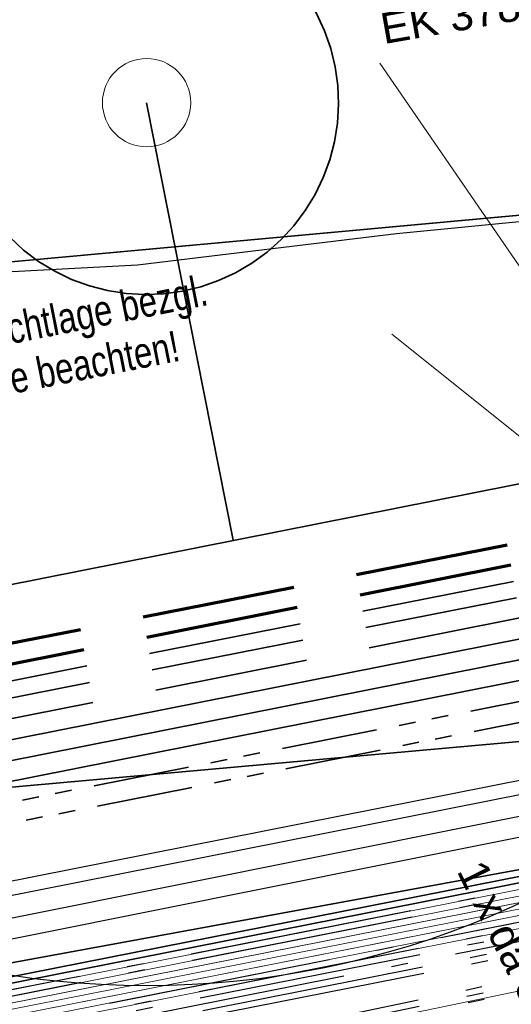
# Model space of a CAD drawing. Extents: x 3503752 to 3504470, y 5375172 to 5375556.
# Tile 48 of 77: x 3504281.71 to 3504285.55, y 5375397.44 to 5375405.13. Entities that reach past the tile are written whole.
import ezdxf

# ---------------------------------------------------------------- set-up
doc = ezdxf.new("R2010")
doc.units = 0
doc.header["$MEASUREMENT"] = 0
for name, pattern in [('2', [3.4, 1.2, -0.5, 1.2, -0.5]), ('202', [2.64, 1.75, -0.38, 0.13, -0.38]), ('237', [1.5, 0.75, -0.18, 0.13, -0.13, 0.13, -0.18])]:
    doc.linetypes.add(name, pattern=pattern)
for name, color, linetype in [('1WB_LICHT_KSR', 7, 'Continuous'), ('4WB_BESTAND_1_BA', 7, 'Continuous'), ('4WB_G_LEITUNG', 7, 'Continuous'), ('4WB_WV_LEITUNG', 7, 'Continuous'), ('_4WP_DB_KAB_ABBR', 7, 'Continuous'), ('_4WP_LICHT-KSR', 7, 'Continuous'), ('_4WP_STADT_BEW_S', 7, 'Continuous'), ('_4WP_STADT_DATEN', 7, 'Continuous'), ('_4WP_STADT_FTT3', 7, 'Continuous'), ('_4WP_STADT_KLEIN', 7, 'Continuous'), ('_4WP_STADT_LSA', 7, 'Continuous'), ('_4WP_STADT_RESER', 7, 'Continuous'), ('_4WP_STADT_SCHAS', 7, 'Continuous'), ('_4WP_STADT_STROM', 7, 'Continuous'), ('BHM_BAUM_BESTA', 7, 'Continuous'), ('K_FLURSTUECKE', 7, 'Continuous'), ('V_FAHRBAHNRAND', 7, 'Continuous'), ('V_WEGRAND', 7, 'Continuous')]:
    doc.layers.add(name, color=color, linetype=linetype)
doc.styles.add('121', font='ARIAL.TTF', dxfattribs={"height": 0.24})
doc.styles.add('353', font='TXT', dxfattribs={"width": 0.8, "height": 0.24})
doc.styles.add('404', font='ARIAL.TTF', dxfattribs={"height": 0.24})

# ---------------------------------------------------------------- blocks, each defined once
blk = doc.blocks.new('BAUM_BESTAND')
at = {"color": 250, "linetype": 'Continuous', "lineweight": 25}
blk.add_circle((0, 0), 3, dxfattribs=at)
at = {"color": 250, "linetype": 'Continuous', "lineweight": 13}
blk.add_circle((0, 0), 0.15, dxfattribs=at)

msp = doc.modelspace()

# ---------------------------------------------------------------- linework, layer by layer
at = {"layer": '1WB_LICHT_KSR', "color": 190, "linetype": 'Continuous', "lineweight": 35}
for points in [[(3504307.0954, 5375422.1256), (3504306.4324, 5375413.5526), (3504306.3414, 5375412.3526), (3504306.1124, 5375407.5326), (3504306.0544, 5375405.9276), (3504306.0064, 5375405.4766), (3504304.7144, 5375403.9326), (3504302.6484, 5375401.4526), (3504301.9914, 5375401.1806), (3504296.7294, 5375400.2596), (3504295.8594, 5375400.1756), (3504292.0514, 5375399.6966), (3504289.9254, 5375399.2866), (3504279.7504, 5375397.2766)], [(3504306.9974, 5375422.1516), (3504306.3324, 5375413.5606), (3504306.2414, 5375412.3566), (3504306.0124, 5375407.5366), (3504305.9864, 5375406.8246), (3504305.9554, 5375405.9596), (3504305.9104, 5375405.5176), (3504304.6374, 5375403.9966), (3504302.5874, 5375401.5356), (3504301.9634, 5375401.2776), (3504296.7124, 5375400.3586), (3504295.8654, 5375400.1266), (3504292.0594, 5375399.6476), (3504289.9354, 5375399.2376), (3504279.7594, 5375397.2276)]]:
    msp.add_lwpolyline(points, dxfattribs=at)
at = {"layer": '4WB_BESTAND_1_BA', "color": 116, "linetype": 'Continuous', "lineweight": 13}
for points in [[(3504279.7714, 5375397.1786), (3504289.9474, 5375399.1886), (3504296.2334, 5375400.2236), (3504301.9774, 5375401.2296), (3504302.6184, 5375401.4946), (3504304.6754, 5375403.9646), (3504306.0144, 5375405.5646), (3504306.0574, 5375405.9976), (3504306.1124, 5375407.5326), (3504306.3414, 5375412.3546), (3504306.4324, 5375413.5526), (3504307.0944, 5375422.1216), (3504307.8654, 5375424.1266), (3504308.3614, 5375426.1636), (3504308.7944, 5375427.4466), (3504309.0854, 5375428.3026), (3504309.1034, 5375428.6916), (3504307.7804, 5375434.1666), (3504307.6294, 5375435.0826), (3504307.9024, 5375436.1776), (3504308.4774, 5375437.7476), (3504308.3534, 5375439.0376), (3504308.2064, 5375439.8096), (3504308.4024, 5375439.8476)], [(3504279.7814, 5375397.1296), (3504289.9574, 5375399.1396), (3504296.2424, 5375400.1746), (3504301.9914, 5375401.1816), (3504302.6494, 5375401.4536), (3504304.7134, 5375403.9326), (3504306.0624, 5375405.5446), (3504306.1064, 5375405.9816), (3504306.1624, 5375407.5306), (3504306.3914, 5375412.3526), (3504306.4824, 5375413.5486), (3504307.1434, 5375422.1086), (3504307.9134, 5375424.1116), (3504308.4094, 5375426.1506), (3504308.8414, 5375427.4306), (3504309.1354, 5375428.2936), (3504309.1544, 5375428.6996), (3504307.8294, 5375434.1786), (3504307.6804, 5375435.0806), (3504307.9514, 5375436.1656), (3504308.5284, 5375437.7426), (3504308.4034, 5375439.0446), (3504308.2554, 5375439.8186), (3504308.4514, 5375439.8566)], [(3504308.4024, 5375439.8476), (3504308.5514, 5375439.0656), (3504308.6814, 5375437.7216), (3504308.0944, 5375436.1196), (3504307.8334, 5375435.0746), (3504307.9764, 5375434.2066), (3504309.3054, 5375428.7116), (3504309.2834, 5375428.2646), (3504308.9844, 5375427.3826), (3504308.5534, 5375426.1076), (3504308.0574, 5375424.0666), (3504307.2924, 5375422.0776), (3504306.6324, 5375413.5366), (3504306.5414, 5375412.3426), (3504306.3124, 5375407.5246), (3504306.2574, 5375405.9836), (3504306.2064, 5375405.4826), (3504304.8294, 5375403.8366), (3504302.7404, 5375401.3286), (3504302.0334, 5375401.0356), (3504296.2674, 5375400.0256), (3504289.9834, 5375398.9926), (3504279.8094, 5375396.9826)], [(3504308.4514, 5375439.8566), (3504308.6014, 5375439.0726), (3504308.7324, 5375437.7166), (3504308.1434, 5375436.1076), (3504307.8844, 5375435.0726), (3504308.0254, 5375434.2186), (3504309.3564, 5375428.7196), (3504309.3334, 5375428.2556), (3504309.0314, 5375427.3666), (3504308.6014, 5375426.0946), (3504308.1054, 5375424.0516), (3504307.3414, 5375422.0646), (3504306.6824, 5375413.5326), (3504306.5914, 5375412.3406), (3504306.3624, 5375407.5226), (3504306.3064, 5375405.9676), (3504306.2544, 5375405.4626), (3504304.8674, 5375403.8046), (3504302.7714, 5375401.2876), (3504302.0474, 5375400.9876), (3504296.2764, 5375399.9766), (3504289.9934, 5375398.9436), (3504279.8194, 5375396.9336)], [(3504279.7914, 5375397.0806), (3504289.9674, 5375399.0906), (3504296.2514, 5375400.1256), (3504302.0054, 5375401.1336), (3504302.6804, 5375401.4126), (3504304.7514, 5375403.9006), (3504306.1104, 5375405.5246), (3504306.1554, 5375405.9656), (3504306.2124, 5375407.5286), (3504306.4414, 5375412.3506), (3504306.5324, 5375413.5446), (3504307.1924, 5375422.0956)], [(3504307.3904, 5375422.0516), (3504306.7324, 5375413.5286), (3504306.6414, 5375412.3386), (3504306.4124, 5375407.5206), (3504306.3554, 5375405.9516), (3504306.3024, 5375405.4426), (3504304.9054, 5375403.7726), (3504302.8024, 5375401.2466), (3504302.0614, 5375400.9396), (3504296.2854, 5375399.9276), (3504290.0034, 5375398.8946), (3504279.8294, 5375396.8846)]]:
    msp.add_lwpolyline(points, dxfattribs=at)
at = {"layer": '4WB_BESTAND_1_BA', "color": 251, "linetype": 'Continuous', "lineweight": 13}
for points in [[(3504308.3044, 5375439.8286), (3504308.4524, 5375439.0516), (3504308.5794, 5375437.7346), (3504307.9984, 5375436.1486), (3504307.7314, 5375435.0786), (3504307.8784, 5375434.1866), (3504309.2044, 5375428.7016), (3504309.1844, 5375428.2836), (3504308.8894, 5375427.4146), (3504308.4574, 5375426.1356), (3504307.9614, 5375424.0966), (3504307.1934, 5375422.0996), (3504306.5324, 5375413.5446), (3504306.4414, 5375412.3486), (3504306.2124, 5375407.5286), (3504306.1574, 5375405.9906), (3504306.1104, 5375405.5236), (3504304.7524, 5375403.9006), (3504302.6794, 5375401.4116), (3504302.0054, 5375401.1326), (3504296.2504, 5375400.1246), (3504289.9654, 5375399.0906), (3504279.7904, 5375397.0806)], [(3504308.3534, 5375439.8376), (3504308.5024, 5375439.0586), (3504308.6304, 5375437.7296), (3504308.0474, 5375436.1366), (3504307.7824, 5375435.0766), (3504307.9274, 5375434.1986), (3504309.2554, 5375428.7096), (3504309.2344, 5375428.2746), (3504308.9364, 5375427.3986), (3504308.5054, 5375426.1226), (3504308.0094, 5375424.0816), (3504307.2424, 5375422.0866), (3504306.5824, 5375413.5406), (3504306.4914, 5375412.3466), (3504306.2624, 5375407.5266), (3504306.2064, 5375405.9746), (3504306.1584, 5375405.5036), (3504304.7904, 5375403.8686), (3504302.7104, 5375401.3706), (3504302.0194, 5375401.0846), (3504296.2594, 5375400.0756), (3504289.9754, 5375399.0416), (3504279.8004, 5375397.0316)], [(3504279.8104, 5375396.9826), (3504289.9854, 5375398.9926), (3504296.2684, 5375400.0266), (3504302.0334, 5375401.0366), (3504302.7414, 5375401.3296), (3504304.8284, 5375403.8366), (3504306.2064, 5375405.4836), (3504306.2554, 5375405.9586), (3504306.3124, 5375407.5246), (3504306.5414, 5375412.3446), (3504306.6324, 5375413.5366), (3504307.2914, 5375422.0736), (3504308.0574, 5375424.0666), (3504308.5534, 5375426.1096), (3504308.9834, 5375427.3826), (3504309.2844, 5375428.2656), (3504309.3054, 5375428.7166), (3504307.9764, 5375434.2106), (3504307.8334, 5375435.0746), (3504308.0964, 5375436.1246), (3504308.5284, 5375437.7396), (3504308.4024, 5375439.0446), (3504308.2554, 5375439.8196)]]:
    msp.add_lwpolyline(points, dxfattribs=at)
at = {"layer": '4WB_BESTAND_1_BA', "color": 35, "linetype": 'Continuous', "lineweight": 13}
msp.add_lwpolyline([(3504311.4834, 5375427.6476), (3504310.8294, 5375427.5676), (3504310.5884, 5375427.4886), (3504309.9254, 5375426.8746), (3504309.0244, 5375425.9846), (3504308.5274, 5375423.9196), (3504307.7724, 5375421.9496), (3504307.1154, 5375412.1216), (3504306.9344, 5375407.5016), (3504306.8254, 5375406.6676), (3504306.7544, 5375405.8176), (3504306.6824, 5375405.3116), (3504305.1994, 5375403.5226), (3504303.0454, 5375400.9236), (3504302.1714, 5375400.5676), (3504296.3554, 5375399.5456), (3504290.1894, 5375398.4786), (3504290.0064, 5375398.4516), (3504279.4814, 5375396.2656)], dxfattribs=at)
at = {"layer": '4WB_BESTAND_1_BA', "color": 250, "linetype": '202', "lineweight": 25}
for points in [[(3504311.4854, 5375427.6376), (3504310.8324, 5375427.5586), (3504310.5944, 5375427.4806), (3504309.9324, 5375426.8666), (3504309.0334, 5375425.9796), (3504308.5374, 5375423.9166), (3504307.7824, 5375421.9466), (3504307.1254, 5375412.1206), (3504306.9444, 5375407.5016), (3504306.8354, 5375406.6666), (3504306.7644, 5375405.8166), (3504306.6924, 5375405.3066), (3504305.2084, 5375403.5166), (3504303.0514, 5375400.9166), (3504302.1734, 5375400.5566), (3504296.3584, 5375399.5366), (3504290.1914, 5375398.4686), (3504290.0094, 5375398.4426), (3504279.4834, 5375396.2566)], [(3504307.3894, 5375422.0476), (3504306.7324, 5375413.5286), (3504306.6414, 5375412.3406), (3504306.4124, 5375407.5206), (3504306.3534, 5375405.9266), (3504306.3024, 5375405.4436), (3504304.9044, 5375403.7726), (3504302.8034, 5375401.2466), (3504302.0614, 5375400.9406), (3504296.2864, 5375399.9286), (3504290.0054, 5375398.8946), (3504279.8304, 5375396.8846)], [(3504307.4384, 5375422.0346), (3504306.7824, 5375413.5246), (3504306.6914, 5375412.3386), (3504306.4624, 5375407.5186), (3504306.4024, 5375405.9106), (3504306.3504, 5375405.4236), (3504304.9424, 5375403.7406), (3504302.8344, 5375401.2056), (3504302.0754, 5375400.8926), (3504296.2954, 5375399.8796), (3504290.0154, 5375398.8456), (3504279.8404, 5375396.8356)], [(3504307.6844, 5375421.9706), (3504307.0254, 5375412.1246), (3504306.8444, 5375407.5096), (3504306.7354, 5375406.6766), (3504306.6644, 5375405.8286), (3504306.5964, 5375405.3486), (3504305.1324, 5375403.5806), (3504302.9894, 5375401.0006), (3504302.1454, 5375400.6526), (3504296.3404, 5375399.6346), (3504290.1754, 5375398.5666), (3504289.9914, 5375398.5406), (3504279.4654, 5375396.3546)], [(3504307.7334, 5375421.9586), (3504307.0754, 5375412.1216), (3504306.8944, 5375407.5056), (3504306.7854, 5375406.6716), (3504306.7144, 5375405.8226), (3504306.6444, 5375405.3276), (3504305.1704, 5375403.5486), (3504303.0204, 5375400.9596), (3504302.1594, 5375400.6046), (3504296.3494, 5375399.5856), (3504290.1834, 5375398.5176), (3504290.0004, 5375398.4916), (3504279.4744, 5375396.3056)], [(3504307.5364, 5375422.0086), (3504306.8824, 5375413.5166), (3504306.7914, 5375412.3346), (3504306.5624, 5375407.5146), (3504306.5004, 5375405.8786), (3504306.4464, 5375405.3836), (3504305.0184, 5375403.6766), (3504302.8964, 5375401.1236), (3504302.1034, 5375400.7966), (3504296.3134, 5375399.7816), (3504290.0354, 5375398.7476), (3504279.8604, 5375396.7376)], [(3504307.5854, 5375421.9956), (3504306.8414, 5375412.3326), (3504306.6124, 5375407.5126), (3504306.5494, 5375405.8626), (3504306.4944, 5375405.3626), (3504306.3234, 5375405.1586), (3504305.0564, 5375403.6446), (3504302.9274, 5375401.0826), (3504302.1174, 5375400.7486), (3504296.3224, 5375399.7326), (3504290.0454, 5375398.6986), (3504279.8704, 5375396.6886)], [(3504279.8204, 5375396.9336), (3504289.3914, 5375398.8246), (3504289.6294, 5375398.9736), (3504289.7374, 5375399.3586), (3504289.7384, 5375399.5896), (3504289.5364, 5375400.9096), (3504289.7494, 5375401.6706), (3504289.9174, 5375401.9066), (3504289.9964, 5375402.2356), (3504289.8274, 5375404.5806)], [(3504289.9274, 5375404.5886), (3504290.0974, 5375402.2306), (3504290.0104, 5375401.8646), (3504289.8404, 5375401.6266), (3504289.6384, 5375400.9036), (3504289.8374, 5375399.6046), (3504289.8374, 5375399.3446), (3504289.7254, 5375398.9456), (3504289.4204, 5375398.6776), (3504279.8504, 5375396.7866)], [(3504289.9454, 5375399.1886), (3504279.7704, 5375397.1786)], [(3504289.9554, 5375399.1396), (3504279.7804, 5375397.1296)]]:
    msp.add_lwpolyline(points, dxfattribs=at)
at = {"layer": '4WB_G_LEITUNG', "color": 6, "linetype": 'Continuous', "lineweight": 25}
for points in [[(3504324.972, 5375409.2111), (3504314.0736, 5375407.7313), (3504313.0476, 5375407.6515), (3504306.2783, 5375407.2402), (3504301.6288, 5375402.2876), (3504294.5087, 5375401.0206), (3504291.857, 5375400.4404), (3504289.8345, 5375400.0205), (3504277.9782, 5375397.6709), (3504273.8548, 5375397.0809), (3504261.9809, 5375394.9908), (3504254.6461, 5375393.691), (3504250.0995, 5375393.1113), (3504247.4999, 5375392.8814), (3504246.9723, 5375392.8415)], [(3504324.9868, 5375409.1021), (3504314.0853, 5375407.6219), (3504313.0552, 5375407.5418), (3504306.3286, 5375407.1331), (3504301.684, 5375402.1857), (3504294.5301, 5375400.9127), (3504291.8799, 5375400.3328), (3504289.8564, 5375399.9127), (3504277.9967, 5375397.5624), (3504273.8721, 5375396.9723), (3504262, 5375394.8825), (3504254.6627, 5375393.5822), (3504250.1113, 5375393.0019), (3504247.5089, 5375392.7718), (3504246.9806, 5375392.7318)]]:
    msp.add_lwpolyline(points, dxfattribs=at)
at = {"layer": '4WB_WV_LEITUNG', "color": 4, "linetype": 'Continuous', "lineweight": 25}
for points in [[(3504325.1208, 5375408.3264), (3504323.1352, 5375408.1864), (3504313.6695, 5375407.3733), (3504312.9072, 5375407.3064), (3504306.3443, 5375406.8643), (3504301.8866, 5375402.0503), (3504294.9194, 5375400.7252), (3504290.1691, 5375399.8151), (3504289.9418, 5375399.7701), (3504278.1899, 5375397.4155), (3504273.5515, 5375396.7556), (3504261.7216, 5375394.5654), (3504254.6881, 5375393.4058), (3504249.8375, 5375392.8161), (3504247.4966, 5375392.5766), (3504246.935, 5375392.5666)], [(3504325.1321, 5375408.1668), (3504323.1477, 5375408.0269), (3504313.6833, 5375407.2139), (3504312.9196, 5375407.1469), (3504306.4185, 5375406.7089), (3504301.9682, 5375401.903), (3504294.9494, 5375400.568), (3504290.1997, 5375399.6581), (3504289.9731, 5375399.6132), (3504278.2169, 5375397.2577), (3504273.5773, 5375396.5977), (3504261.7492, 5375394.4078), (3504254.7108, 5375393.2474), (3504249.8553, 5375392.6571), (3504247.5062, 5375392.4167), (3504246.9378, 5375392.4066)]]:
    msp.add_lwpolyline(points, dxfattribs=at)
at = {"layer": '_4WP_DB_KAB_ABBR', "color": 30, "linetype": 'Continuous', "lineweight": 35}
msp.add_lwpolyline([(3504420.4946, 5375403.7316), (3504413.6551, 5375409.9879), (3504406.374, 5375416.8343), (3504397.0011, 5375418.41), (3504393.7829, 5375418.578), (3504390.8301, 5375418.4491), (3504388.9831, 5375418.1998), (3504379.7082, 5375416.4705), (3504376.1342, 5375415.794), (3504359.7279, 5375412.4472), (3504332.0048, 5375407.3546), (3504301.4858, 5375401.4031), (3504264.2321, 5375394.5601), (3504239.2913, 5375390.4386), (3504216.7671, 5375386.1858), (3504199.6597, 5375382.9596), (3504171.801, 5375377.8003)], dxfattribs=at)
at = {"layer": '_4WP_LICHT-KSR', "color": 3, "linetype": '2', "lineweight": 70}
msp.add_lwpolyline([(3504272.3676, 5375386.0269), (3504271.5907, 5375390.5893), (3504267.5602, 5375395.4738, -0.585445), (3504268.6055, 5375398.1735), (3504277.6713, 5375399.4705), (3504288.7391, 5375401.6645, 0.400542), (3504290.2079, 5375403.7519), (3504290.0772, 5375404.6239)], format="xyb", dxfattribs=at)
at = {"layer": '_4WP_LICHT-KSR', "color": 190, "linetype": '2', "lineweight": 35}
msp.add_lwpolyline([(3504266.6414, 5375397.4683), (3504277.742, 5375399.0564), (3504286.1806, 5375400.7287), (3504286.9873, 5375400.6753)], dxfattribs=at)
at = {"layer": '_4WP_STADT_BEW_S', "color": 142, "linetype": 'Continuous', "lineweight": 35}
msp.add_line((3504283.3778, 5375401.0605), (3504282.7, 5375404.48), dxfattribs=at)
for points in [[(3504281.6482, 5375405.5494), (3504281.7581, 5375405.6474), (3504281.8771, 5375405.7341), (3504282.0039, 5375405.8087), (3504282.1375, 5375405.8706), (3504282.2765, 5375405.919), (3504282.4196, 5375405.9536), (3504282.5654, 5375405.974), (3504282.7125, 5375405.98), (3504282.8594, 5375405.9715), (3504283.0049, 5375405.9487), (3504283.1474, 5375405.9118), (3504283.2855, 5375405.861), (3504283.4181, 5375405.797), (3504283.5437, 5375405.7203), (3504283.6612, 5375405.6316), (3504283.7695, 5375405.5318), (3504283.8674, 5375405.4219), (3504283.9541, 5375405.303), (3504284.0287, 5375405.1761), (3504284.0906, 5375405.0425), (3504284.139, 5375404.9035), (3504284.1736, 5375404.7604)], [(3504284.1736, 5375404.7604), (3504284.194, 5375404.6146), (3504284.2, 5375404.4676), (3504284.1915, 5375404.3206), (3504284.1687, 5375404.1752), (3504284.1318, 5375404.0327), (3504284.081, 5375403.8945), (3504284.017, 5375403.762), (3504283.9403, 5375403.6363), (3504283.8516, 5375403.5188), (3504283.7518, 5375403.4106), (3504283.6419, 5375403.3126), (3504283.523, 5375403.2259), (3504283.3961, 5375403.1513), (3504283.2625, 5375403.0895), (3504283.1235, 5375403.041), (3504282.9804, 5375403.0065), (3504282.8346, 5375402.9861), (3504282.6876, 5375402.9801), (3504282.5406, 5375402.9885), (3504282.3952, 5375403.0113), (3504282.2527, 5375403.0483), (3504282.1145, 5375403.099), (3504281.982, 5375403.163), (3504281.8563, 5375403.2398), (3504281.7388, 5375403.3284), (3504281.6306, 5375403.4282)], [(3504264.2372, 5375401.8711), (3504269.6063, 5375398.7713), (3504277.5957, 5375399.9143), (3504293.5318, 5375403.0733)]]:
    msp.add_lwpolyline(points, dxfattribs=at)
at = {"layer": '_4WP_STADT_DATEN', "color": 7, "linetype": 'Continuous', "lineweight": 35}
msp.add_lwpolyline([(3504273.7319, 5375397.8362), (3504277.8496, 5375398.4253), (3504286.4307, 5375400.1259), (3504287.1575, 5375400.0777), (3504288.2418, 5375400.3122)], dxfattribs=at)
at = {"layer": '_4WP_STADT_FTT3', "color": 1, "linetype": '2', "lineweight": 35}
msp.add_lwpolyline([(3504277.7201, 5375399.1846), (3504286.1553, 5375400.8562), (3504286.9387, 5375400.9205), (3504287.8804, 5375401.1071), (3504288.9373, 5375401.3775), (3504291.5494, 5375401.9444), (3504294.2101, 5375402.5266), (3504300.9572, 5375403.7272), (3504302.635, 5375405.5144), (3504302.8582, 5375405.9759), (3504302.8272, 5375406.4002), (3504293.8902, 5375419.6284), (3504292.9809, 5375420.7716), (3504291.7565, 5375422.5856), (3504291.6169, 5375422.996), (3504289.8404, 5375425.6522)], dxfattribs=at)
at = {"layer": '_4WP_STADT_KLEIN', "color": 3, "linetype": '237', "lineweight": 35}
msp.add_lwpolyline([(3504273.7583, 5375397.6783), (3504277.8765, 5375398.2675), (3504286.4412, 5375399.9648), (3504287.1689, 5375399.9166), (3504288.273, 5375400.1552)], dxfattribs=at)
at = {"layer": '_4WP_STADT_LSA', "color": 7, "linetype": '237', "lineweight": 35}
msp.add_lwpolyline([(3504273.7847, 5375397.5204), (3504277.9034, 5375398.1097), (3504286.4516, 5375399.8038), (3504287.1811, 5375399.7554), (3504288.3041, 5375399.9983)], dxfattribs=at)
at = {"layer": '_4WP_STADT_RESER', "color": 7, "linetype": 'Continuous', "lineweight": 35}
for points in [[(3504266.6988, 5375397.1432), (3504266.9979, 5375397.196), (3504277.7958, 5375398.7408), (3504285.9369, 5375400.3542)], [(3504285.9811, 5375400.1999), (3504277.8227, 5375398.583), (3504267.0232, 5375397.038), (3504266.7266, 5375396.9857)]]:
    msp.add_lwpolyline(points, dxfattribs=at)
at = {"layer": '_4WP_STADT_SCHAS', "color": 1, "linetype": 'Continuous', "lineweight": 18}
for p, q in [((3504287.232, 5375400.8461), (3504284.5217, 5375404.7884)), ((3504286.7812, 5375400.9393), (3504284.6162, 5375402.6718))]:
    msp.add_line(p, q, dxfattribs=at)
at = {"layer": '_4WP_STADT_STROM', "color": 3, "linetype": '2', "lineweight": 70}
msp.add_lwpolyline([(3504272.713, 5375388.7264), (3504271.9031, 5375389.708), (3504271.7412, 5375390.6582), (3504267.6836, 5375395.5756, -0.585445), (3504268.6282, 5375398.0152), (3504277.6982, 5375399.3128), (3504288.0687, 5375401.3685, 0.411013), (3504288.8573, 5375402.5331), (3504288.5153, 5375404.3631)], format="xyb", dxfattribs=at)
at = {"layer": '_4WP_STADT_STROM', "color": 3, "linetype": '2', "lineweight": 35}
msp.add_lwpolyline([(3504266.6693, 5375397.3106), (3504277.7689, 5375398.8986), (3504285.8926, 5375400.5085)], dxfattribs=at)
at = {"layer": 'K_FLURSTUECKE', "color": 252, "linetype": 'Continuous', "lineweight": 35}
for p, q in [((3504314.0104, 5375406.2009), (3504272.7196, 5375402.4191)), ((3504272.7196, 5375402.4191), (3504314.0104, 5375406.2009)), ((3504314.0104, 5375406.2009), (3504272.7196, 5375402.4191)), ((3504272.7196, 5375402.4191), (3504314.0104, 5375406.2009))]:
    msp.add_line(p, q, dxfattribs=at)
at = {"layer": 'V_FAHRBAHNRAND', "color": 250, "linetype": 'Continuous', "lineweight": 35}
msp.add_line((3504286.5247, 5375399.5705, 321.1447), (3504279.3078, 5375398.9211, 321.1695), dxfattribs=at)
msp.add_line((3504286.5247, 5375399.5705, 321.1447), (3504279.3078, 5375398.9211, 321.1695), dxfattribs=at)
at = {"layer": 'V_WEGRAND', "color": 250, "linetype": 'Continuous', "lineweight": 25}
msp.add_polyline3d([(3504291.1178, 5375406.9282, 321.4527), (3504291.3724, 5375404.1104, 321.4447), (3504284.6542, 5375403.4556, 321.6015), (3504282.6295, 5375403.2094, 321.6682), (3504279.8842, 5375403.0636, 321.5243), (3504272.9043, 5375402.4186, 321.4723)], dxfattribs=at)
msp.add_polyline3d([(3504291.1178, 5375406.9282, 321.4527), (3504291.3724, 5375404.1104, 321.4447), (3504284.6542, 5375403.4556, 321.6015), (3504282.6295, 5375403.2094, 321.6682), (3504279.8842, 5375403.0636, 321.5243), (3504272.9043, 5375402.4186, 321.4723)], dxfattribs=at)

# ---------------------------------------------------------------- block references
at = {"layer": 'BHM_BAUM_BESTA', "color": 7, "xscale": 2.299999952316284, "yscale": 2.299999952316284}
msp.add_blockref('BAUM_BESTAND', (3504282.7, 5375404.48), dxfattribs=at)

# ---------------------------------------------------------------- texts
at = {"layer": '_4WP_STADT_FTT3', "color": 1, "linetype": 'Continuous', "style": '121'}
msp.add_text('1 x da 50 FTTB', height=0.24, rotation=296.31594, dxfattribs=at).set_placement((3504285.1207, 5375398.4781))
at = {"layer": '_4WP_STADT_SCHAS', "color": 1, "linetype": 'Continuous', "style": '404'}
msp.add_text('EK 378', height=0.24, rotation=10.00845, dxfattribs=at).set_placement((3504284.554, 5375404.9369))
at = {"layer": '_4WP_STADT_SCHAS', "color": 7, "linetype": 'Continuous', "style": '353', "width": 0.8}
for s, p in [('Schachtlage bezgl.', (3504281.0638, 5375402.479)), ('Rinne beachten!', (3504281.1384, 5375402.1023))]:
    msp.add_text(s, height=0.24, rotation=11.20959, dxfattribs=at).set_placement(p)

doc.saveas('drawing.dxf')
